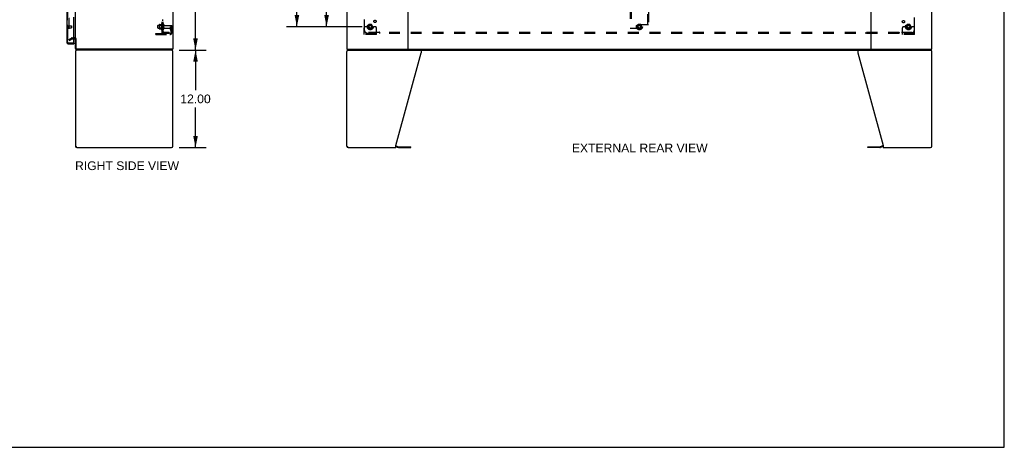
# Model space of a CAD drawing. Header units: inches. Extents: x 0 to 243, y 0 to 157.
# Tile 20 of 25: x 122 to 243, y 0 to 53. Entities that reach past the tile are written whole.
import ezdxf

# ---------------------------------------------------------------- set-up
doc = ezdxf.new("R2010")
doc.units = ezdxf.units.IN
doc.header["$LTSCALE"] = 13.357143
doc.header["$MEASUREMENT"] = 0
doc.linetypes.add('HIDDEN', pattern=[0.2, 0.1, -0.1])
doc.layers.get('0').update_dxf_attribs({"linetype": 'CONTINUOUS'})
for name, color, linetype in [('DEFAULT_2', 8, 'HIDDEN'), ('DIMENSIONS', 7, 'CONTINUOUS'), ('MASTER_DOOR_ASSEMBLY', 7, 'CONTINUOUS'), ('SLAVE_DOOR_ASSEMBLY', 7, 'CONTINUOUS'), ('SUBPANEL', 7, 'CONTINUOUS')]:
    doc.layers.add(name, color=color, linetype=linetype)
doc.styles.get("Standard").update_dxf_attribs({"font": 'arial.ttf'})
doc.dimstyles.new('DIMSTYLE_1', dxfattribs={"dimtxt": 1.071429, "dimasz": 1.428571, "dimexe": 0.09, "dimexo": 0.07, "dimgap": 0.0375, "dimtad": 0, "dimtih": 1, "dimtoh": 1, "dimzin": 4, "dimdsep": 46, "dimtxsty": 'Standard', "dimblk": '_FILLED', "dimblk1": '_FILLED', "dimblk2": '_FILLED', "dimcen": 0.09, "dimadec": 3, "dimazin": 1, "dimtfac": 1, "dimtdec": 3, "dimtofl": 0, "dimtmove": 0, "dimatfit": 3, "dimldrblk": '_FILLED', "dimfxl": 0, "dimtolj": 1, "dimtzin": 4, "dimarcsym": 0})

# ---------------------------------------------------------------- blocks, each defined once
blk = doc.blocks.new('_FILLED')
at = {"color": 0, "linetype": 'ByBlock'}
blk.add_solid([(0, 0), (-1, 0.2), (-1, -0.2)], dxfattribs=at)
blk = doc.blocks.new('*D7')
at = {"layer": 'DIMENSIONS', "color": 2, "linetype": 'Continuous'}
for p, q in [((163.81, 118), (154.49, 118)), ((155.78, 118), (155.78, 85.95)), ((155.78, 51.75), (155.78, 83.81)), ((163.81, 51.75), (154.49, 51.75))]:
    blk.add_line(p, q, dxfattribs=at)
at = {"layer": 'DIMENSIONS', "color": 2, "linetype": 'Continuous', "xscale": 1.4285714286, "yscale": 1.4285714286, "zscale": 1.4285714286}
for p, rotation in [((155.78, 118), 90), ((155.78, 51.75), 270)]:
    blk.add_blockref('_FILLED', p, dxfattribs=dict(at, rotation=rotation))
at = {"layer": 'DIMENSIONS', "color": 2, "linetype": 'Continuous', "insert": (155.78, 85.41), "char_height": 1.071, "width": 3.744, "attachment_point": 2, "line_spacing_factor": 0.9}
blk.add_mtext('66.25', dxfattribs=at)
blk = doc.blocks.new('*D8')
at = {"layer": 'DIMENSIONS', "color": 2, "linetype": 'Continuous'}
for p, q in [((141.4, 120.88), (144.59, 120.88)), ((143.3, 120.88), (143.3, 85.95)), ((143.3, 48.88), (143.3, 83.81)), ((141.4, 48.88), (144.59, 48.88))]:
    blk.add_line(p, q, dxfattribs=at)
at = {"layer": 'DIMENSIONS', "color": 2, "linetype": 'Continuous', "xscale": 1.4285714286, "yscale": 1.4285714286, "zscale": 1.4285714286}
for p, rotation in [((143.3, 120.88), 90), ((143.3, 48.88), 270)]:
    blk.add_blockref('_FILLED', p, dxfattribs=dict(at, rotation=rotation))
at = {"layer": 'DIMENSIONS', "color": 2, "linetype": 'Continuous', "insert": (143.3, 85.41), "char_height": 1.071, "width": 3.744, "attachment_point": 2, "line_spacing_factor": 0.9}
blk.add_mtext('72.00', dxfattribs=at)
blk = doc.blocks.new('*D9')
at = {"layer": 'DIMENSIONS', "color": 2, "linetype": 'Continuous'}
for p, q in [((141.27, 48.88), (144.59, 48.88)), ((143.3, 48.88), (143.3, 43.95)), ((143.3, 36.88), (143.3, 41.81)), ((141.27, 36.88), (144.59, 36.88))]:
    blk.add_line(p, q, dxfattribs=at)
at = {"layer": 'DIMENSIONS', "color": 2, "linetype": 'Continuous', "xscale": 1.4285714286, "yscale": 1.4285714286, "zscale": 1.4285714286}
for p, rotation in [((143.3, 48.88), 90), ((143.3, 36.88), 270)]:
    blk.add_blockref('_FILLED', p, dxfattribs=dict(at, rotation=rotation))
at = {"layer": 'DIMENSIONS', "color": 2, "linetype": 'Continuous', "insert": (143.3, 43.41), "char_height": 1.071, "width": 3.744, "attachment_point": 2, "line_spacing_factor": 0.9}
blk.add_mtext('12.00', dxfattribs=at)
blk = doc.blocks.new('*D10')
at = {"layer": 'DIMENSIONS', "color": 2, "linetype": 'Continuous'}
for p, q in [((163.81, 84.88), (158.15, 84.88)), ((159.43, 84.88), (159.43, 69.39)), ((159.43, 51.75), (159.43, 67.24)), ((163.81, 51.75), (158.15, 51.75))]:
    blk.add_line(p, q, dxfattribs=at)
at = {"layer": 'DIMENSIONS', "color": 2, "linetype": 'Continuous', "xscale": 1.4285714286, "yscale": 1.4285714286, "zscale": 1.4285714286}
for p, rotation in [((159.43, 84.88), 90), ((159.43, 51.75), 270)]:
    blk.add_blockref('_FILLED', p, dxfattribs=dict(at, rotation=rotation))
at = {"layer": 'DIMENSIONS', "color": 2, "linetype": 'Continuous', "insert": (159.43, 68.85), "char_height": 1.071, "width": 3.744, "attachment_point": 2, "line_spacing_factor": 0.9}
blk.add_mtext('33.13', dxfattribs=at)

msp = doc.modelspace()

# ---------------------------------------------------------------- linework, layer by layer
at = {"color": 7, "linetype": 'Continuous'}
for p, q in [((242.857, 0), (242.857, 157.143)), ((128.304, 50.275), (128.423, 50.275)), ((128.612, 50.295), (128.508, 50.295)), ((128.508, 49.068), (128.508, 50.295)), ((140.456, 48.879), (128.697, 48.879)), ((140.456, 48.879), (140.456, 48.983)), ((161.989, 48.879), (161.989, 48.983)), ((161.989, 48.879), (233.885, 48.879)), ((233.885, 48.879), (233.885, 48.983)), ((128.633, 36.999), (128.633, 37.072)), ((162.063, 36.997), (162.063, 37.071)), ((167.937, 36.978), (168.276, 36.887)), ((168.319, 36.881), (169.806, 36.881)), ((169.806, 36.881), (169.806, 36.985)), ((226.068, 36.881), (226.068, 36.985)), ((227.555, 36.881), (226.068, 36.881)), ((227.937, 36.978), (227.598, 36.887)), ((0, 0), (242.857, 0))]:
    msp.add_line(p, q, dxfattribs=at)
at = {"color": 3, "linetype": 'Continuous'}
for p, q in [((140.508, 120.775), (140.508, 48.983)), ((161.937, 120.775), (161.937, 48.983)), ((169.437, 120.775), (169.437, 48.983)), ((226.437, 120.775), (226.437, 48.983)), ((233.937, 48.983), (233.937, 120.775)), ((128.508, 50.327), (128.508, 119.431)), ((128.612, 49.073), (128.612, 50.296)), ((128.508, 48.712), (128.508, 37.045)), ((140.508, 48.983), (128.702, 48.983)), ((140.508, 37.045), (140.508, 48.712)), ((161.937, 48.983), (233.937, 48.983)), ((161.937, 37.045), (161.937, 48.712)), ((167.937, 37.127), (171.06, 48.538)), ((171.06, 48.879), (171.06, 48.538)), ((224.814, 48.879), (224.814, 48.538)), ((224.814, 48.538), (227.937, 37.127)), ((233.937, 37.045), (233.937, 48.712)), ((128.675, 36.879), (140.342, 36.879)), ((162.103, 36.879), (167.937, 36.879)), ((167.937, 36.879), (167.937, 37.127)), ((167.954, 37.081), (168.303, 36.987)), ((168.319, 36.985), (169.806, 36.985)), ((226.068, 36.985), (227.555, 36.985)), ((227.92, 37.081), (227.571, 36.987)), ((227.937, 37.127), (227.937, 36.879)), ((227.937, 36.879), (233.77, 36.879))]:
    msp.add_line(p, q, dxfattribs=at)
at = {"color": 7, "linetype": 'Continuous'}
for centre, radius, start, end in [((128.423, 50.19), 0.085, 0, 90), ((128.697, 49.068), 0.189, 180, 270), ((168.319, 37.048), 0.167, 255, 270), ((227.555, 37.048), 0.167, 270, 285)]:
    msp.add_arc(centre, radius, start, end, dxfattribs=at)
at = {"color": 3, "linetype": 'Continuous'}
for centre, radius, start, end in [((128.423, 50.19), 0.189, 34.02937, 46.48703), ((128.675, 48.712), 0.167, 90, 180), ((128.702, 49.073), 0.09, 180, 270), ((128.697, 49.068), 0.085, 180, 270), ((140.342, 48.712), 0.167, 0, 81), ((162.103, 48.712), 0.167, 90, 180), ((233.77, 48.712), 0.167, 0, 81), ((128.675, 37.045), 0.167, 180, 270), ((140.342, 37.045), 0.167, 270, 360), ((162.103, 37.045), 0.167, 180, 270), ((167.911, 36.92), 0.167, 75, 81.03902), ((168.319, 37.048), 0.0625, 255, 270), ((227.555, 37.048), 0.0625, 270, 285), ((227.963, 36.92), 0.167, 98.96098, 105), ((233.77, 37.045), 0.167, 270, 360)]:
    msp.add_arc(centre, radius, start, end, dxfattribs=at)
at = {"layer": 'DEFAULT_2', "color": 8, "linetype": 'HIDDEN'}
for p, q in [((127.696, 119.613), (127.696, 50.144)), ((196.812, 118.191), (196.812, 51.566)), ((196.916, 118.191), (196.916, 51.566)), ((198.958, 51.982), (198.958, 117.775)), ((199.062, 117.775), (199.062, 51.982)), ((138.404, 50.91), (140.158, 50.91)), ((138.404, 50.806), (138.404, 50.91)), ((138.651, 50.806), (138.651, 50.91)), ((138.679, 51.596), (138.679, 51.911)), ((138.709, 51.941), (139.304, 51.941)), ((138.709, 51.566), (139.304, 51.566)), ((138.843, 52.009), (138.843, 51.498)), ((138.863, 51.937), (138.843, 51.957)), ((138.863, 51.57), (138.843, 51.55)), ((138.854, 52.031), (139.081, 52.031)), ((138.854, 51.476), (139.081, 51.476)), ((139.159, 51.937), (138.863, 51.937)), ((138.863, 51.937), (138.863, 51.57)), ((139.159, 51.57), (138.863, 51.57)), ((138.907, 50.806), (138.907, 50.91)), ((139.109, 52.109), (139.109, 51.398)), ((139.159, 51.937), (139.179, 51.957)), ((139.159, 51.937), (139.159, 51.57)), ((139.159, 51.57), (139.179, 51.55)), ((139.179, 52.088), (139.179, 51.419)), ((139.304, 51.496), (139.304, 52.011)), ((139.414, 51.496), (139.414, 52.011)), ((139.477, 51.919), (140.374, 51.919)), ((139.477, 51.589), (140.374, 51.589)), ((140.21, 51.754), (140.3, 51.754)), ((140.21, 51.413), (140.21, 51.754)), ((140.314, 51.579), (140.21, 51.579)), ((140.232, 51.346), (140.281, 51.279)), ((140.3, 51.754), (140.404, 51.754)), ((140.3, 51.052), (140.3, 51.754)), ((140.314, 51.413), (140.314, 51.754)), ((140.316, 51.407), (140.365, 51.339)), ((140.404, 51.754), (140.365, 51.754)), ((140.404, 51.052), (140.404, 51.889)), ((164.062, 50.806), (164.062, 51.629)), ((165.562, 50.91), (164.062, 50.91)), ((164.276, 51.754), (164.187, 51.754)), ((164.398, 51.754), (164.276, 51.754)), ((164.309, 50.806), (164.309, 50.91)), ((164.637, 51.754), (164.398, 51.754)), ((164.649, 52.026), (164.494, 51.759)), ((164.494, 51.749), (164.649, 51.481)), ((164.565, 50.806), (164.565, 50.91)), ((164.966, 52.031), (164.658, 52.031)), ((164.966, 51.476), (164.658, 51.476)), ((165.13, 51.759), (164.975, 52.026)), ((164.975, 51.481), (165.13, 51.749)), ((164.987, 51.754), (165.226, 51.754)), ((165.059, 50.806), (165.059, 50.91)), ((165.348, 51.754), (165.226, 51.754)), ((165.315, 50.806), (165.315, 50.91)), ((165.437, 51.754), (165.348, 51.754)), ((165.562, 50.806), (165.562, 51.629)), ((196.812, 51.566), (196.916, 51.566)), ((196.916, 51.566), (197.708, 51.566)), ((197.774, 52.026), (197.619, 51.759)), ((197.619, 51.749), (197.774, 51.481)), ((197.771, 51.629), (197.771, 51.92)), ((198.091, 52.031), (197.783, 52.031)), ((198.091, 51.476), (197.783, 51.476)), ((198.958, 51.982), (197.833, 51.982)), ((198.255, 51.759), (198.1, 52.026)), ((198.1, 51.481), (198.255, 51.749)), ((199.062, 51.982), (198.958, 51.982)), ((230.312, 50.806), (230.312, 51.629)), ((231.812, 50.91), (230.312, 50.91)), ((230.526, 51.754), (230.437, 51.754)), ((230.648, 51.754), (230.526, 51.754)), ((230.559, 50.806), (230.559, 50.91)), ((230.887, 51.754), (230.648, 51.754)), ((230.899, 52.026), (230.744, 51.759)), ((230.744, 51.749), (230.899, 51.481)), ((230.815, 50.806), (230.815, 50.91)), ((231.216, 52.031), (230.908, 52.031)), ((231.216, 51.476), (230.908, 51.476)), ((231.38, 51.759), (231.225, 52.026)), ((231.225, 51.481), (231.38, 51.749)), ((231.237, 51.754), (231.476, 51.754)), ((231.309, 50.806), (231.309, 50.91)), ((231.598, 51.754), (231.476, 51.754)), ((231.565, 50.806), (231.565, 50.91)), ((231.687, 51.754), (231.598, 51.754)), ((231.812, 50.806), (231.812, 51.629)), ((127.696, 50.164), (128.035, 50.36)), ((127.748, 50.074), (127.696, 50.164)), ((127.748, 50.074), (128.087, 50.27)), ((128.104, 50.379), (128.423, 50.379)), ((128.104, 50.275), (128.304, 50.275)), ((138.404, 50.806), (140.158, 50.806)), ((165.562, 50.806), (164.062, 50.806)), ((231.812, 50.806), (230.312, 50.806))]:
    msp.add_line(p, q, dxfattribs=at)
for points in [[(127.696, 50.144), (127.696, 50.143), (127.696, 50.143), (127.696, 50.142), (127.696, 50.141), (127.696, 50.14), (127.696, 50.14), (127.696, 50.139), (127.696, 50.138), (127.697, 50.137), (127.697, 50.137), (127.697, 50.136), (127.697, 50.135), (127.698, 50.135), (127.698, 50.134), (127.698, 50.133), (127.699, 50.133)], [(127.713, 50.124), (127.712, 50.124), (127.712, 50.124), (127.711, 50.124), (127.711, 50.124), (127.71, 50.124), (127.709, 50.125), (127.709, 50.125), (127.708, 50.125), (127.707, 50.125), (127.707, 50.125), (127.706, 50.126), (127.706, 50.126), (127.705, 50.126), (127.704, 50.127), (127.704, 50.127), (127.703, 50.128), (127.703, 50.128), (127.702, 50.128), (127.702, 50.129), (127.701, 50.129), (127.701, 50.13), (127.7, 50.13), (127.7, 50.131), (127.699, 50.132), (127.699, 50.132), (127.699, 50.133)], [(127.721, 50.126), (127.72, 50.126), (127.72, 50.126), (127.719, 50.125), (127.718, 50.125), (127.718, 50.125), (127.717, 50.125), (127.716, 50.125), (127.716, 50.124), (127.715, 50.124), (127.714, 50.124), (127.714, 50.124), (127.713, 50.124), (127.713, 50.124)]]:
    msp.add_lwpolyline(points, dxfattribs=at)
for centre, radius in [((164.812, 51.754), 0.372), ((197.937, 51.754), 0.372), ((231.062, 51.754), 0.372), ((164.812, 51.754), 0.356), ((164.812, 51.754), 0.312), ((164.812, 51.754), 0.204), ((164.812, 51.754), 0.188), ((164.812, 51.754), 0.183), ((164.812, 51.754), 0.165), ((197.937, 51.754), 0.356), ((197.937, 51.754), 0.312), ((197.937, 51.754), 0.204), ((197.937, 51.754), 0.188), ((197.937, 51.754), 0.183), ((197.937, 51.754), 0.165), ((231.062, 51.754), 0.356), ((231.062, 51.754), 0.312), ((231.062, 51.754), 0.204), ((231.062, 51.754), 0.188), ((231.062, 51.754), 0.183), ((231.062, 51.754), 0.165)]:
    msp.add_circle(centre, radius, dxfattribs=at)
for centre, radius, start, end in [((139.141, 52.088), 0.0384, 0, 145.55034), ((138.709, 51.911), 0.03, 90, 180.00001), ((138.709, 51.596), 0.03, 179.99999, 270), ((138.984, 52.009), 0.141, 174.79195, 180), ((138.984, 51.498), 0.141, 180, 185.20805), ((138.854, 52.021), 0.01, 90, 174.80617), ((138.854, 51.486), 0.01, 185.19383, 270), ((139.063, 52.041), 0.01, 270, 336.03207), ((139.063, 51.466), 0.01, 23.96793, 90), ((139.709, 51.754), 0.698, 149.33687, 156.03207), ((139.709, 51.754), 0.698, 203.96793, 210.66313), ((139.141, 51.419), 0.0384, 214.44966, 360), ((139.359, 52.011), 0.055, 360, 180), ((139.359, 51.496), 0.055, 180, 0), ((139.477, 51.981), 0.0625, 180, 270), ((139.477, 51.526), 0.0625, 90, 180), ((140.158, 51.052), 0.246, 270, 360), ((140.158, 51.052), 0.142, 270, 360), ((140.324, 51.413), 0.114, 180, 215.75389), ((140.196, 51.218), 0.104, 0, 35.75389), ((140.324, 51.413), 0.01, 180, 215.75389), ((140.196, 51.218), 0.208, 0, 35.75389), ((140.374, 51.889), 0.03, 360, 90), ((140.374, 51.619), 0.03, 270, 0), ((164.187, 51.629), 0.125, 90, 180), ((164.503, 51.754), 0.01, 150.01268, 209.98829), ((164.812, 51.754), 0.175, 180, 360), ((164.658, 52.021), 0.01, 90.01235, 149.98915), ((164.658, 51.486), 0.01, 210.01204, 269.98872), ((164.966, 52.021), 0.01, 30.01204, 89.98872), ((164.966, 51.486), 0.01, 270.01235, 329.98915), ((165.121, 51.754), 0.01, 330.01268, 29.98829), ((165.437, 51.629), 0.125, 0, 90), ((197.628, 51.754), 0.01, 150.01268, 209.98829), ((197.708, 51.629), 0.0625, 270, 360), ((197.833, 51.92), 0.0625, 90, 180), ((197.783, 52.021), 0.01, 90.01235, 149.98915), ((197.783, 51.486), 0.01, 210.01204, 269.98872), ((198.091, 52.021), 0.01, 30.01204, 89.98872), ((198.091, 51.486), 0.01, 270.01235, 329.98915), ((198.246, 51.754), 0.01, 330.01268, 29.98829), ((230.437, 51.629), 0.125, 90, 180), ((230.753, 51.754), 0.01, 150.01268, 209.98829), ((231.062, 51.754), 0.175, 180, 360), ((230.908, 52.021), 0.01, 90.01235, 149.98915), ((230.908, 51.486), 0.01, 210.01204, 269.98872), ((231.216, 52.021), 0.01, 30.01204, 89.98872), ((231.216, 51.486), 0.01, 270.01235, 329.98915), ((231.371, 51.754), 0.01, 330.01268, 29.98829), ((231.687, 51.629), 0.125, 0, 90), ((128.104, 50.242), 0.137, 90, 120), ((128.104, 50.242), 0.033, 90, 120), ((128.423, 50.19), 0.189, 46.48703, 90), ((128.423, 50.19), 0.189, 0, 34.02937)]:
    msp.add_arc(centre, radius, start, end, dxfattribs=at)
at = {"layer": 'MASTER_DOOR_ASSEMBLY', "color": 3, "linetype": 'Continuous'}
for p, q in [((127.45, 54.129), (127.45, 49.875)), ((128.304, 49.753), (128.304, 52.921)), ((127.697, 49.629), (128.304, 49.629))]:
    msp.add_line(p, q, dxfattribs=at)
at = {"layer": 'MASTER_DOOR_ASSEMBLY', "color": 8, "linetype": 'HIDDEN'}
for p, q in [((127.554, 54.284), (127.554, 49.875)), ((127.597, 51.875), (127.597, 51.591)), ((127.597, 51.857), (128.044, 51.857)), ((127.597, 51.609), (128.044, 51.609)), ((128.054, 51.847), (128.054, 51.619)), ((127.697, 49.733), (128.284, 49.733))]:
    msp.add_line(p, q, dxfattribs=at)
at = {"layer": 'MASTER_DOOR_ASSEMBLY', "color": 7, "linetype": 'Continuous'}
for p, q in [((128.284, 49.733), (128.304, 49.733)), ((128.304, 49.733), (128.304, 49.629))]:
    msp.add_line(p, q, dxfattribs=at)
at = {"layer": 'MASTER_DOOR_ASSEMBLY', "color": 8, "linetype": 'HIDDEN'}
for centre, radius, start, end in [((127.576, 51.875), 0.0215, 0, 180), ((127.576, 51.591), 0.0215, 180, 360), ((128.044, 51.847), 0.01, 0, 90), ((128.044, 51.619), 0.01, 270, 360), ((127.697, 49.875), 0.142, 180, 270)]:
    msp.add_arc(centre, radius, start, end, dxfattribs=at)
at = {"layer": 'MASTER_DOOR_ASSEMBLY', "color": 3, "linetype": 'Continuous'}
for centre, radius, start, end in [((127.697, 49.875), 0.246, 180, 270), ((128.284, 49.753), 0.02, 270, 360)]:
    msp.add_arc(centre, radius, start, end, dxfattribs=at)
at = {"layer": 'MASTER_DOOR_ASSEMBLY', "color": 7, "linetype": 'Continuous'}
msp.add_arc((127.614, 50.019), 0.26, 270, 272.59328, dxfattribs=at)
at = {"layer": 'SLAVE_DOOR_ASSEMBLY', "color": 8, "linetype": 'HIDDEN'}
for p, q in [((127.554, 49.875), (127.554, 54.284)), ((128.284, 49.733), (127.697, 49.733))]:
    msp.add_line(p, q, dxfattribs=at)
msp.add_arc((127.697, 49.875), 0.142, 180, 270, dxfattribs=at)
at = {"layer": 'SUBPANEL', "color": 8, "linetype": 'HIDDEN'}
for p, q in [((139.179, 51.035), (139.179, 118.722)), ((139.304, 51.035), (139.304, 118.722)), ((139.304, 52.549), (139.179, 52.549)), ((139.304, 52.513), (139.179, 52.513)), ((139.304, 52.268), (139.179, 52.268)), ((139.304, 52.232), (139.179, 52.232)), ((164.093, 51.285), (164.093, 52.874)), ((231.781, 52.874), (231.781, 51.285)), ((139.304, 52.004), (139.179, 52.004)), ((139.304, 51.504), (139.179, 51.504)), ((139.304, 51.035), (139.179, 51.035)), ((139.233, 50.996), (139.33, 51.076)), ((139.247, 51.035), (139.248, 51.035)), ((140.054, 51.035), (139.416, 51.035)), ((140.054, 50.91), (139.416, 50.91)), ((139.804, 50.91), (139.804, 51.035)), ((140.054, 51.035), (140.054, 50.91)), ((165.933, 51.035), (164.343, 51.035)), ((165.968, 50.91), (165.968, 51.076)), ((229.906, 51.035), (165.968, 51.035)), ((229.906, 50.91), (165.968, 50.91)), ((170.093, 50.91), (170.093, 51.035)), ((225.781, 51.035), (225.781, 50.91)), ((229.906, 50.91), (229.906, 51.076)), ((229.923, 51.016), (229.93, 51.023)), ((231.531, 51.035), (229.941, 51.035))]:
    msp.add_line(p, q, dxfattribs=at)
for points in [[(139.202, 51.014), (139.198, 51.016), (139.195, 51.018), (139.192, 51.019), (139.189, 51.021), (139.186, 51.023), (139.183, 51.025), (139.182, 51.027), (139.18, 51.029), (139.18, 51.031), (139.179, 51.033), (139.179, 51.035)], [(139.233, 50.996), (139.231, 50.999), (139.228, 51.001), (139.225, 51.003), (139.222, 51.005), (139.218, 51.007), (139.214, 51.009), (139.21, 51.011), (139.202, 51.014)], [(139.245, 51.035), (139.245, 51.035), (139.244, 51.035), (139.244, 51.035), (139.244, 51.035), (139.245, 51.035), (139.245, 51.035), (139.246, 51.035), (139.246, 51.035), (139.247, 51.035), (139.247, 51.035)], [(139.308, 51.058), (139.308, 51.058), (139.308, 51.058), (139.308, 51.058), (139.307, 51.057), (139.307, 51.057), (139.306, 51.057), (139.306, 51.056), (139.305, 51.056), (139.305, 51.056), (139.304, 51.055), (139.304, 51.055), (139.303, 51.055), (139.302, 51.054), (139.302, 51.054), (139.301, 51.054), (139.3, 51.053), (139.3, 51.053), (139.299, 51.053), (139.298, 51.052), (139.297, 51.052), (139.297, 51.051), (139.296, 51.051), (139.295, 51.051), (139.294, 51.05), (139.293, 51.05), (139.293, 51.05), (139.292, 51.049), (139.291, 51.049), (139.29, 51.048), (139.289, 51.048), (139.288, 51.048), (139.288, 51.047), (139.287, 51.047), (139.286, 51.047), (139.285, 51.046), (139.284, 51.046), (139.283, 51.045), (139.282, 51.045), (139.281, 51.045), (139.28, 51.044), (139.279, 51.044), (139.278, 51.043), (139.277, 51.043), (139.275, 51.043), (139.274, 51.042), (139.273, 51.042), (139.272, 51.041), (139.271, 51.041), (139.27, 51.041), (139.269, 51.04), (139.267, 51.04), (139.266, 51.04), (139.265, 51.039), (139.264, 51.039), (139.263, 51.039), (139.262, 51.038), (139.261, 51.038), (139.26, 51.038), (139.259, 51.037), (139.258, 51.037), (139.257, 51.037), (139.256, 51.037), (139.255, 51.037), (139.254, 51.036), (139.253, 51.036), (139.252, 51.036), (139.251, 51.036), (139.25, 51.036), (139.249, 51.035), (139.248, 51.035), (139.247, 51.035), (139.247, 51.035), (139.246, 51.035), (139.245, 51.035), (139.245, 51.035), (139.245, 51.035)], [(139.322, 51.062), (139.319, 51.058), (139.317, 51.056), (139.315, 51.054), (139.313, 51.052), (139.311, 51.05), (139.309, 51.047), (139.308, 51.045), (139.306, 51.043), (139.305, 51.04), (139.305, 51.038), (139.304, 51.037), (139.304, 51.035)], [(139.304, 51.055), (139.305, 51.055), (139.305, 51.056), (139.306, 51.056), (139.306, 51.056), (139.307, 51.057), (139.307, 51.057), (139.307, 51.057), (139.308, 51.058), (139.308, 51.058), (139.308, 51.058), (139.308, 51.058)], [(139.33, 51.076), (139.33, 51.075), (139.33, 51.074), (139.33, 51.073), (139.33, 51.072), (139.329, 51.071), (139.329, 51.07), (139.328, 51.069), (139.327, 51.067), (139.325, 51.066), (139.324, 51.064), (139.322, 51.062)], [(165.943, 51.05), (165.942, 51.047), (165.94, 51.045), (165.939, 51.043), (165.937, 51.04), (165.936, 51.038), (165.934, 51.037), (165.933, 51.035)], [(165.946, 51.021), (165.944, 51.023), (165.942, 51.025), (165.94, 51.027), (165.938, 51.029), (165.936, 51.031), (165.934, 51.033), (165.933, 51.035)], [(165.968, 51.076), (165.966, 51.075), (165.965, 51.074), (165.963, 51.073), (165.961, 51.072), (165.96, 51.071), (165.958, 51.07), (165.957, 51.069), (165.955, 51.067), (165.954, 51.066), (165.952, 51.064), (165.951, 51.062), (165.95, 51.06), (165.948, 51.058), (165.947, 51.056), (165.946, 51.054), (165.943, 51.05)], [(165.968, 50.996), (165.966, 50.999), (165.965, 51.001), (165.963, 51.003), (165.961, 51.005), (165.96, 51.007), (165.958, 51.009), (165.956, 51.011), (165.955, 51.013), (165.953, 51.014), (165.951, 51.016), (165.946, 51.021)], [(229.906, 51.076), (229.908, 51.075), (229.909, 51.074), (229.911, 51.073), (229.913, 51.072), (229.914, 51.071), (229.916, 51.07), (229.917, 51.069), (229.919, 51.067), (229.92, 51.066), (229.922, 51.064), (229.923, 51.062), (229.924, 51.06), (229.926, 51.058), (229.927, 51.056), (229.928, 51.054)], [(229.906, 50.996), (229.908, 50.999), (229.909, 51.001), (229.911, 51.003), (229.913, 51.005), (229.914, 51.007), (229.916, 51.009), (229.918, 51.011), (229.919, 51.013), (229.921, 51.014), (229.923, 51.016)], [(229.928, 51.054), (229.931, 51.05), (229.932, 51.047), (229.934, 51.045), (229.935, 51.043), (229.937, 51.04), (229.938, 51.038), (229.94, 51.037), (229.941, 51.035)], [(229.93, 51.023), (229.932, 51.025), (229.934, 51.027), (229.936, 51.029), (229.938, 51.031), (229.94, 51.033), (229.941, 51.035)]]:
    msp.add_lwpolyline(points, dxfattribs=at)
for centre, radius in [((165.392, 52.409), 0.141), ((230.443, 52.372), 0.141), ((164.812, 51.754), 0.25), ((197.937, 51.754), 0.25), ((231.062, 51.754), 0.25)]:
    msp.add_circle(centre, radius, dxfattribs=at)
for centre, radius, start, end in [((139.416, 51.147), 0.237, 180, 270), ((139.416, 51.147), 0.112, 180, 270), ((164.343, 51.285), 0.25, 180, 270), ((231.531, 51.285), 0.25, 270, 360)]:
    msp.add_arc(centre, radius, start, end, dxfattribs=at)

# ---------------------------------------------------------------- texts
at = {"layer": 'DIMENSIONS', "color": 2, "linetype": 'Continuous', "char_height": 1.07143, "attachment_point": 2, "line_spacing_factor": 0.9}
for s, insert, width in [('EXTERNAL REAR VIEW', (197.982, 37.363), 16.68083), ('RIGHT SIDE VIEW', (134.873, 35.183), 12.77748)]:
    msp.add_mtext(s, dxfattribs=dict(at, insert=insert, width=width))

# ---------------------------------------------------------------- dimensions: what is measured, and where the dimension line sits
at = {"layer": 'DIMENSIONS', "color": 2, "linetype": 'Continuous'}
for base, p1, p2, angle, picture, middle in [((143.302, 48.879), (141.326, 120.879), (141.326, 48.879), 270, '*D8', (143.301, 84.873)), ((155.776, 118.004), (163.882, 51.754), (163.882, 118.004), 90, '*D7', (155.772, 84.873)), ((159.432092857, 51.753595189), (163.881985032, 84.878595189), (163.881985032, 51.753595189), 270, '*D10', (159.429814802, 68.310121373)), ((143.302, 36.879), (141.196, 48.879), (141.196, 36.879), 270, '*D9', (143.347, 42.873))]:
    dim = msp.add_linear_dim(base=base, p1=p1, p2=p2, angle=angle, dimstyle='DIMSTYLE_1', dxfattribs=at)
    dim.commit()
    dim.dimension.update_dxf_attribs({"geometry": picture, "text_midpoint": middle, "dimtype": 160})

doc.saveas('drawing.dxf')
